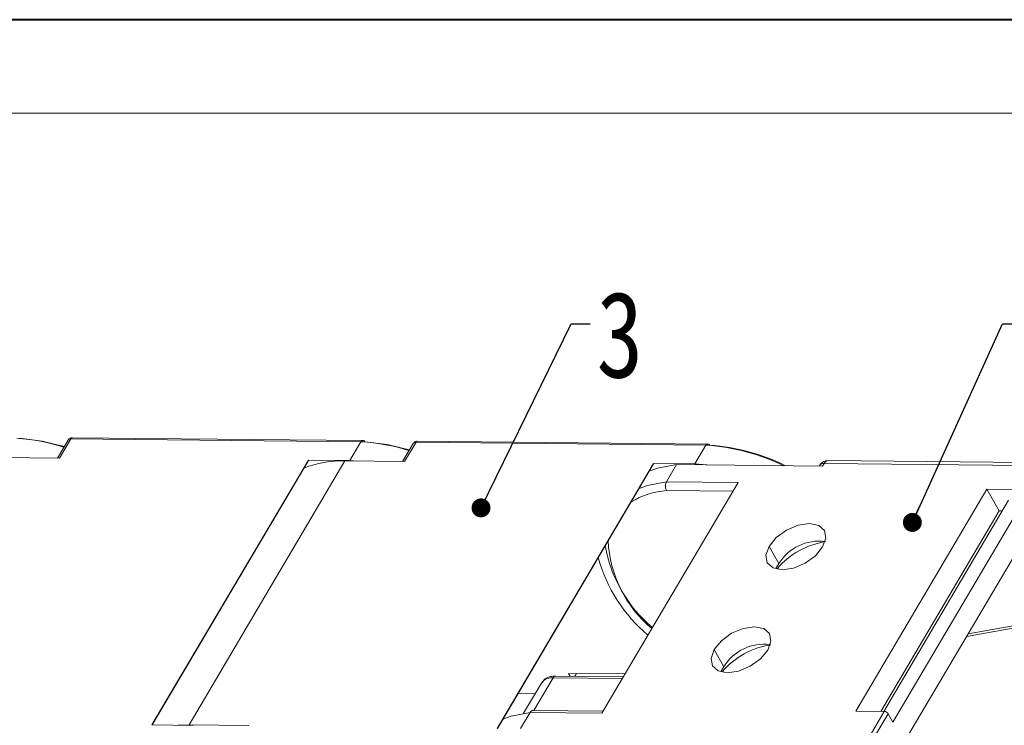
# Model space of a CAD drawing. Header units: millimetres. Extents: x 2978 to 3606, y -417 to 23.
# Tile 23 of 28: x 3307 to 3385, y -33 to 23. Entities that reach past the tile are written whole.
import ezdxf

# ---------------------------------------------------------------- set-up
doc = ezdxf.new("R2010")
doc.units = ezdxf.units.MM
doc.styles.get("Standard").update_dxf_attribs({"font": '仿宋_GB2312.ttf', "width": 0.8})
doc.dimstyles.new('副本 ISO-5', dxfattribs={"dimtxt": 3, "dimasz": 1.5, "dimexe": 1, "dimexo": 0.625, "dimgap": 0.5, "dimtad": 1, "dimtoh": 1, "dimdsep": 46, "dimtxsty": 'Standard', "dimcen": 2.5, "dimadec": 0, "dimazin": 0, "dimtfac": 1, "dimtmove": 0, "dimatfit": 3, "dimfxl": 0, "dimarcsym": 0})

msp = doc.modelspace()

# ---------------------------------------------------------------- linework, layer by layer
at = {"color": 7, "lineweight": 40}
msp.add_line((3600.195, 22.907), (2978.429, 22.907), dxfattribs=at)
at = {"color": 7, "lineweight": 13}
msp.add_line((3592.793, 15.505), (3015.439, 15.505), dxfattribs=at)
at = {"color": 7, "linetype": 'Continuous', "lineweight": 15}
for p, q in [((3311.037, -10.403), (3310.196, -11.826)), ((3310.366, -11.828), (3311.268, -10.301)), ((3311.268, -10.301), (3334.25, -10.529)), ((3334.372, -10.442), (3311.392, -10.214)), ((3334.248, -10.529), (3333.367, -12.021)), ((3334.322, -10.531), (3334.25, -10.529)), ((3338.387, -10.675), (3337.547, -12.098)), ((3337.716, -12.1), (3338.618, -10.573)), ((3338.618, -10.573), (3361.601, -10.801)), ((3361.723, -10.714), (3338.743, -10.486)), ((3361.599, -10.801), (3360.717, -12.293)), ((3361.673, -10.803), (3361.601, -10.801)), ((3305.633, -11.781), (3310.366, -11.828)), ((3330.087, -11.989), (3317.69, -32.971)), ((3317.717, -32.972), (3330.1, -12.012)), ((3320.628, -32.965), (3332.984, -12.053)), ((3333.367, -12.021), (3330.087, -11.989)), ((3330.1, -12.012), (3330.087, -11.989)), ((3332.984, -12.053), (3337.716, -12.1)), ((3333.367, -12.021), (3333.98, -12.063)), ((3357.438, -12.26), (3345.041, -33.243)), ((3345.067, -33.244), (3357.451, -12.284)), ((3360.717, -12.293), (3357.438, -12.26)), ((3357.451, -12.284), (3357.438, -12.26)), ((3359.267, -12.346), (3358.469, -13.696)), ((3370.84, -12.461), (3359.267, -12.346)), ((3360.717, -12.293), (3361.66, -12.369)), ((3370.595, -12.416), (3370.57, -12.458)), ((3370.963, -12.254), (3370.84, -12.461)), ((3387.245, -12.416), (3370.963, -12.254)), ((3387.576, -12.185), (3371.292, -12.023)), ((3364.141, -13.753), (3353.343, -32.029)), ((3358.469, -13.696), (3364.141, -13.753)), ((3358.487, -14.403), (3363.725, -14.456)), ((3373.49, -31.876), (3383.873, -14.302)), ((3383.873, -14.302), (3386.117, -14.325)), ((3383.873, -14.302), (3384.836, -16.009)), ((3385.579, -15.168), (3375.694, -31.898)), ((3386.803, -15.18), (3376.421, -32.754)), ((3375.45, -31.896), (3384.836, -16.009)), ((3385.08, -16.012), (3384.836, -16.009)), ((3377.102, -34.681), (3387.9, -16.404)), ((3366.602, -18.825), (3367.371, -20.187)), ((3367.143, -20.573), (3367.371, -20.187)), ((3367.371, -20.187), (3367.143, -20.573)), ((3382.258, -25.953), (3389.014, -24.766)), ((3382.385, -25.738), (3388.72, -24.625)), ((3362.251, -26.992), (3363.019, -28.354)), ((3362.791, -28.739), (3363.019, -28.354)), ((3363.019, -28.354), (3362.791, -28.739)), ((3348.563, -29.648), (3347.15, -32.04)), ((3349.483, -29.243), (3347.955, -31.829)), ((3349.483, -29.243), (3354.956, -29.298)), ((3355.042, -29.152), (3349.688, -29.099)), ((3350.699, -28.884), (3355.175, -28.928)), ((3350.827, -29.11), (3350.699, -28.884)), ((3351.349, -28.89), (3351.216, -29.114)), ((3346.696, -30.487), (3348.059, -30.501)), ((3347.671, -31.973), (3346.91, -33.262)), ((3353.343, -32.029), (3347.671, -31.973)), ((3347.867, -31.836), (3347.835, -31.84)), ((3353.429, -31.884), (3347.884, -31.829)), ((3375.734, -31.898), (3373.49, -31.876)), ((3374.606, -33.807), (3375.734, -31.898)), ((3374.912, -33.988), (3376.04, -32.079)), ((3376.421, -32.754), (3376.04, -32.079)), ((3317.69, -32.971), (3320.965, -33.004)), ((3319.764, -32.992), (3320.628, -32.965)), ((3325.361, -33.012), (3320.628, -32.965))]:
    msp.add_line(p, q, dxfattribs=at)
at = {"color": 7, "linetype": 'Continuous', "lineweight": 15, "flags": 128}
for points in [[(3310.735, -10.913), (3308.978, -10.474), (3307.205, -10.261)], [(3334.372, -10.442), (3334.38, -10.442), (3334.387, -10.443)], [(3338.086, -11.185), (3336.328, -10.746), (3334.556, -10.533)], [(3361.723, -10.714), (3361.73, -10.714), (3361.737, -10.715)], [(3359.267, -12.346), (3357.762, -12.635), (3357.102, -12.874)], [(3356.304, -14.224), (3356.964, -13.986), (3358.469, -13.696)], [(3366.602, -18.825), (3367.177, -18.128), (3367.988, -17.539), (3368.91, -17.15), (3369.805, -17.019), (3370.535, -17.166), (3370.99, -17.569), (3371.099, -18.167), (3370.848, -18.868)], [(3370.848, -18.868), (3370.273, -19.565), (3369.463, -20.154), (3368.54, -20.543), (3367.645, -20.674), (3366.915, -20.527), (3366.461, -20.124), (3366.351, -19.526), (3366.602, -18.825)], [(3362.251, -26.992), (3362.825, -26.294), (3363.636, -25.705), (3364.559, -25.316), (3365.453, -25.185), (3366.183, -25.332), (3366.638, -25.735), (3366.748, -26.333), (3366.496, -27.034)], [(3366.496, -27.034), (3365.921, -27.732), (3365.111, -28.32), (3364.188, -28.709), (3363.293, -28.84), (3362.563, -28.693), (3362.109, -28.29), (3361.999, -27.693), (3362.251, -26.992)], [(3347.671, -31.973), (3346.166, -32.263), (3345.506, -32.501)]]:
    msp.add_lwpolyline(points, dxfattribs=at)
at = {"color": 7, "linetype": 'Continuous', "lineweight": 15}
for centre, radius, start, end in [((3306.029, -25.515), 15.285, 72.18159, 86.46311), ((3311.235, -10.54), 0.241, 82.23327, 145.31147), ((3311.406, -10.366), 0.152, 95.12048, 155.04518), ((3334.373, -10.557), 0.115, 90.41048, 127.72776), ((3333.379, -25.787), 15.285, 72.18159, 86.46311), ((3338.586, -10.812), 0.241, 82.23327, 145.31147), ((3338.756, -10.637), 0.152, 95.12048, 155.04518), ((3361.724, -10.829), 0.115, 90.41048, 127.72776), ((3360.472, -27.45), 16.69, 64.14727, 85.87304), ((3360.73, -27.059), 16.297, 63.84172, 85.86059), ((3332.681, -19.849), 7.802, 87.78051, 112.15782), ((3371.284, -12.823), 0.8, 89.43029, 149.42491), ((3370.919, -12.654), 0.402, 83.81002, 143.73472), ((3371.328, -12.423), 0.402, 95.12048, 155.04518), ((3358.886, -20.458), 6.068, 93.77715, 122.16695), ((3363.486, -17.915), 9.651, 182.7844, 230.16108), ((3372.066, -24.73), 6.36, 98.92153, 139.40626), ((3370.554, -22.138), 3.733, 82.47722, 148.50097), ((3364.338, -16.888), 10.89, 189.99553, 230.09921), ((3365.069, -16.375), 12.462, 195.5352, 229.57131), ((3367.715, -32.897), 6.36, 98.92153, 139.40626), ((3366.202, -30.304), 3.733, 82.47722, 148.50097), ((3349.374, -30.243), 1.006, 83.81002, 143.73472), ((3349.711, -29.349), 0.251, 95.12048, 155.04518), ((3375.713, -32.284), 0.386, 32.03308, 86.82212)]:
    msp.add_arc(centre, radius, start, end, dxfattribs=at)
for points, knots in [([(3311.392, -10.214), (3311.352, -10.216), (3311.268, -10.222), (3311.157, -10.272), (3311.074, -10.341), (3311.046, -10.401), (3311.035, -10.425)], [0, 0, 0, 0, 0.256606, 0.528368, 0.810703, 1, 1, 1, 1]), ([(3334.25, -10.529), (3334.258, -10.519), (3334.277, -10.493), (3334.293, -10.476), (3334.303, -10.466)], [0, 0, 0, 0, 0.417492, 1, 1, 1, 1]), ([(3334.431, -10.448), (3334.402, -10.444), (3334.362, -10.438), (3334.323, -10.454), (3334.309, -10.462), (3334.305, -10.465), (3334.303, -10.466)], [0, 0, 0, 0, 0.634246, 0.876281, 0.957117, 1, 1, 1, 1]), ([(3334.322, -10.531), (3334.339, -10.507), (3334.366, -10.471), (3334.408, -10.448), (3334.442, -10.442), (3334.476, -10.449), (3334.517, -10.472), (3334.541, -10.509), (3334.556, -10.533)], [0, 0, 0, 0, 0.2394944, 0.3684107, 0.5000555, 0.6316921, 0.760585, 1, 1, 1, 1]), ([(3334.447, -10.445), (3334.446, -10.446), (3334.445, -10.446), (3334.442, -10.446), (3334.439, -10.446), (3334.435, -10.446), (3334.429, -10.446), (3334.412, -10.444), (3334.399, -10.443), (3334.389, -10.442)], [0, 0, 0, 0, 0.146803, 0.207996, 0.264273, 0.319433, 0.377851, 0.519795, 1, 1, 1, 1]), ([(3338.743, -10.486), (3338.702, -10.488), (3338.618, -10.494), (3338.507, -10.544), (3338.424, -10.612), (3338.397, -10.672), (3338.386, -10.697)], [0, 0, 0, 0, 0.256606, 0.528368, 0.810703, 1, 1, 1, 1]), ([(3361.601, -10.801), (3361.609, -10.791), (3361.627, -10.765), (3361.644, -10.748), (3361.654, -10.738)], [0, 0, 0, 0, 0.4174922, 1, 1, 1, 1]), ([(3361.781, -10.72), (3361.753, -10.716), (3361.713, -10.71), (3361.674, -10.726), (3361.66, -10.734), (3361.655, -10.737), (3361.654, -10.738)], [0, 0, 0, 0, 0.634246, 0.876281, 0.957117, 1, 1, 1, 1]), ([(3361.673, -10.803), (3361.69, -10.779), (3361.716, -10.743), (3361.759, -10.72), (3361.793, -10.714), (3361.826, -10.721), (3361.867, -10.744), (3361.891, -10.781), (3361.907, -10.805)], [0, 0, 0, 0, 0.239494, 0.368411, 0.500056, 0.631692, 0.760585, 1, 1, 1, 1]), ([(3361.798, -10.717), (3361.797, -10.717), (3361.796, -10.718), (3361.793, -10.718), (3361.79, -10.718), (3361.786, -10.718), (3361.78, -10.718), (3361.763, -10.716), (3361.75, -10.715), (3361.74, -10.714)], [0, 0, 0, 0, 0.146803, 0.207996, 0.264273, 0.319433, 0.377851, 0.519795, 1, 1, 1, 1]), ([(3358.487, -14.403), (3358.485, -14.4), (3358.458, -14.357), (3358.415, -14.258), (3358.385, -14.091), (3358.39, -13.921), (3358.422, -13.786), (3358.457, -13.72), (3358.469, -13.696)], [0, 0, 0, 0, 0.01654, 0.231673, 0.446812, 0.661761, 0.876348, 1, 1, 1, 1]), ([(3349.688, -29.099), (3349.559, -29.106), (3349.25, -29.123), (3348.834, -29.294), (3348.652, -29.542), (3348.572, -29.652)], [0, 0, 0, 0, 0.284772, 0.683778, 1, 1, 1, 1]), ([(3347.867, -31.836), (3347.847, -31.837), (3347.793, -31.839), (3347.725, -31.894), (3347.686, -31.952), (3347.671, -31.973)], [0, 0, 0, 0, 0.2719443, 0.7338402, 1, 1, 1, 1])]:
    msp.add_open_spline(points, degree=3, knots=knots, dxfattribs=at)

# ---------------------------------------------------------------- texts
at = {"color": 5, "lineweight": 9, "insert": (3352.924, 1.377), "char_height": 6.825, "width": 4.26575, "attachment_point": 1}
msp.add_mtext('3', dxfattribs=at)

# ---------------------------------------------------------------- leaders
at = {"color": 5, "lineweight": 9, "annotation_type": 0, "has_hookline": 1, "hookline_direction": 0}
for points, text_width in [([(3343.77, -15.771), (3350.924, -1.182), (3352.424, -1.182)], 2.361), ([(3377.957, -16.925), (3385.112, -1.182), (3386.612, -1.182)], 2.125)]:
    msp.add_leader(points, dimstyle='副本 ISO-5', override={"dimgap": 0.5, "dimtad": 0, "dimldrblk": 'Dot'}, dxfattribs=dict(at, text_width=text_width))

doc.saveas('drawing.dxf')
